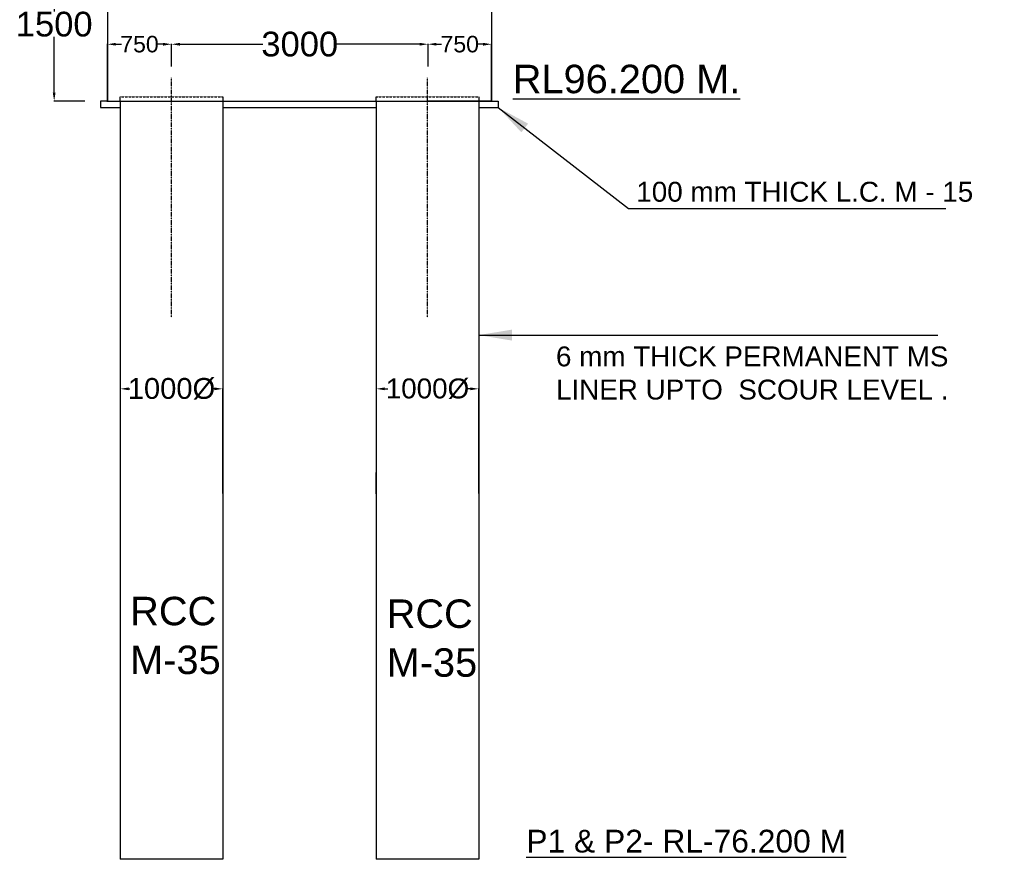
# Model space of a CAD drawing. Extents: x 586212 to 1787843, y 514956 to 1583660.
# Tile 8 of 14: x 798741 to 858453, y 672887 to 723825. Entities that reach past the tile are written whole.
import ezdxf

# ---------------------------------------------------------------- set-up
doc = ezdxf.new("R2010")
doc.units = ezdxf.units.MI
doc.header["$MEASUREMENT"] = 0
doc.linetypes.add('CENTER2', pattern=[1.125, 0.75, -0.125, 0.125, -0.125])
doc.linetypes.add('DASHED', pattern=[0.75, 0.5, -0.25])
doc.layers.add('TEXT', color=3, linetype='Continuous')
doc.styles.add('ARIAL', font='arial.ttf')
doc.styles.get("Standard").update_dxf_attribs({"font": 'arial.ttf', "height": 500})
doc.dimstyles.new('bASANT jAIN  NMM', dxfattribs={"dimscale": 0.507, "dimtxt": 500, "dimasz": 1000, "dimexe": 50, "dimexo": 25, "dimgap": 0.09, "dimtad": 0, "dimtih": 1, "dimtoh": 1, "dimdec": 0, "dimzin": 0, "dimdsep": 46, "dimtxsty": 'Standard', "dimcen": 0.09, "dimclrd": 256, "dimclre": 256, "dimadec": 0, "dimazin": 0, "dimtfac": 1, "dimtdec": 0, "dimtix": 1, "dimtofl": 0, "dimtmove": 0, "dimatfit": 0, "dimfxl": 300, "dimtolj": 1, "dimtzin": 0, "dimlwd": -1, "dimlwe": -1, "dimarcsym": 0})

# ---------------------------------------------------------------- blocks, each defined once
blk = doc.blocks.new('*D108')
at = {"ltscale": 0.5, "transparency": 16777216}
for p, q in [((804841, 701444), (804841, 701457)), ((805348, 701431), (805424, 701431)), ((810544, 701431), (810467, 701431)), ((811051, 695074), (811051, 701457))]:
    blk.add_line(p, q, dxfattribs=at)
for points in [[(805348, 701516), (805348, 701347), (804841, 701431)], [(810544, 701516), (810544, 701347), (811051, 701431)]]:
    blk.add_solid(points, dxfattribs=at)
at = {"layer": 'Defpoints', "color": 0, "ltscale": 0.5, "transparency": 16777216}
for p in [(804841, 701431), (811051, 701431), (811051, 695061)]:
    blk.add_point(p, dxfattribs=at)
at = {"color": 0, "ltscale": 0.5, "transparency": 16777216, "insert": (807946, 701431), "char_height": 500, "attachment_point": 5}
blk.add_mtext('\\A1;{\\H2.53x;1000%%C}', dxfattribs=at)
blk = doc.blocks.new('*D109')
at = {"ltscale": 0.5, "transparency": 16777216}
for p, q in [((820366, 701444), (820366, 701457)), ((820873, 701431), (821064, 701431)), ((826069, 701431), (825878, 701431)), ((826576, 695074), (826576, 701457))]:
    blk.add_line(p, q, dxfattribs=at)
for points in [[(820873, 701516), (820873, 701347), (820366, 701431)], [(826069, 701516), (826069, 701347), (826576, 701431)]]:
    blk.add_solid(points, dxfattribs=at)
at = {"layer": 'Defpoints', "color": 0, "ltscale": 0.5, "transparency": 16777216}
for p in [(820366, 701431), (826576, 701431), (826576, 695061)]:
    blk.add_point(p, dxfattribs=at)
at = {"color": 0, "ltscale": 0.5, "transparency": 16777216, "insert": (823471, 701431), "char_height": 500, "attachment_point": 5}
blk.add_mtext('\\A1;{\\H2.415x;1000%%C}', dxfattribs=at)
blk = doc.blocks.new('*D110')
at = {"ltscale": 0.5, "transparency": 16777216}
for p, q in [((802503, 728204), (800807, 728204)), ((800832, 727697), (800832, 724313)), ((800832, 719396), (800832, 722781)), ((802693, 718889), (800807, 718889))]:
    blk.add_line(p, q, dxfattribs=at)
for points in [[(800748, 727697), (800917, 727697), (800832, 728204)], [(800748, 719396), (800917, 719396), (800832, 718889)]]:
    blk.add_solid(points, dxfattribs=at)
at = {"layer": 'Defpoints', "color": 0, "ltscale": 0.5, "transparency": 16777216}
for p in [(802516, 728204), (800832, 718889), (802706, 718889)]:
    blk.add_point(p, dxfattribs=at)
at = {"color": 0, "ltscale": 0.5, "transparency": 16777216, "insert": (800832, 723547), "char_height": 500, "attachment_point": 5}
blk.add_mtext('\\A1;{\\H3x;1500}', dxfattribs=at)
blk = doc.blocks.new('*D111')
at = {"ltscale": 0.5, "transparency": 16777216}
for p, q in [((807946, 720980), (807946, 722361)), ((808453, 722336), (813488, 722336)), ((822997, 722336), (817961, 722336)), ((823504, 721002), (823504, 722361))]:
    blk.add_line(p, q, dxfattribs=at)
for points in [[(808453, 722421), (808453, 722252), (807946, 722336)], [(822997, 722421), (822997, 722252), (823504, 722336)]]:
    blk.add_solid(points, dxfattribs=at)
at = {"layer": 'Defpoints', "color": 0, "ltscale": 0.5, "transparency": 16777216}
for p in [(823504, 722336), (807946, 720967), (823504, 720989)]:
    blk.add_point(p, dxfattribs=at)
at = {"color": 0, "ltscale": 0.5, "transparency": 16777216, "insert": (815725, 722336), "char_height": 500, "attachment_point": 5}
blk.add_mtext('\\A1;{\\H3x;3000}', dxfattribs=at)
blk = doc.blocks.new('*D121')
at = {"ltscale": 0.5, "transparency": 16777216}
for p, q in [((804064, 718902), (804064, 722361)), ((804571, 722336), (804906, 722336)), ((807439, 722336), (807104, 722336)), ((807946, 720980), (807946, 722361))]:
    blk.add_line(p, q, dxfattribs=at)
for points in [[(804571, 722421), (804571, 722252), (804064, 722336)], [(807439, 722421), (807439, 722252), (807946, 722336)]]:
    blk.add_solid(points, dxfattribs=at)
at = {"layer": 'Defpoints', "color": 0, "ltscale": 0.5, "transparency": 16777216}
for p in [(804064, 722336), (807946, 720967), (804064, 718889)]:
    blk.add_point(p, dxfattribs=at)
at = {"color": 0, "ltscale": 0.5, "transparency": 16777216, "insert": (806005, 722336), "char_height": 500, "attachment_point": 5}
blk.add_mtext('\\A1;{\\H2x;750}', dxfattribs=at)
blk = doc.blocks.new('*D112')
at = {"ltscale": 0.5, "transparency": 16777216}
for p, q in [((823504, 720980), (823504, 722361)), ((824011, 722336), (824329, 722336)), ((826845, 722336), (826527, 722336)), ((827352, 718902), (827352, 722361))]:
    blk.add_line(p, q, dxfattribs=at)
for points in [[(824011, 722421), (824011, 722252), (823504, 722336)], [(826845, 722421), (826845, 722252), (827352, 722336)]]:
    blk.add_solid(points, dxfattribs=at)
at = {"layer": 'Defpoints', "color": 0, "ltscale": 0.5, "transparency": 16777216}
for p in [(823504, 722336), (823504, 720967), (827352, 718889)]:
    blk.add_point(p, dxfattribs=at)
at = {"color": 0, "ltscale": 0.5, "transparency": 16777216, "insert": (825428, 722336), "char_height": 500, "attachment_point": 5}
blk.add_mtext('\\A1;{\\H2x;750}', dxfattribs=at)

msp = doc.modelspace()

# ---------------------------------------------------------------- linework, layer by layer
at = {"color": 0, "ltscale": 0.5}
for p, q in [((804064.4, 728204.5), (804064.4, 718889.5)), ((827351.9, 728204.5), (827351.9, 718889.5)), ((804840.7, 718889.5), (804840.7, 719148.2)), ((811050.7, 719148.2), (811050.7, 718889.5)), ((820365.7, 718889.5), (820365.7, 719148.2)), ((823470.7, 718889.5), (823470.7, 719148.2)), ((826575.7, 719148.2), (826575.7, 718889.5)), ((804064.4, 718889.5), (803650.4, 718889.5)), ((803650.4, 718889.5), (803650.4, 718497.4)), ((803650.4, 718497.4), (804840.7, 718497.4)), ((804031.5, 718889.5), (805325.2, 718889.5)), ((804064.4, 718889.5), (827351.9, 718889.5)), ((804064.4, 718889.5), (807945.7, 718889.5)), ((804840.7, 718889.5), (804840.7, 680650)), ((811050.7, 718889.5), (811050.7, 686298.6)), ((811050.7, 718497.4), (820365.7, 718497.4)), ((820365.7, 718889.5), (820365.7, 680650)), ((827351.9, 718889.5), (823470.7, 718889.5)), ((826575.7, 718889.5), (826575.7, 686136.7)), ((826575.7, 718497.4), (827765.9, 718497.4)), ((827351.9, 718889.5), (827765.9, 718889.5)), ((827765.9, 718889.5), (827765.9, 718497.4)), ((820365.7, 695061.2), (820365.7, 696347.2)), ((804840.7, 691657.2), (804840.7, 680650)), ((811050.7, 691657.2), (811050.7, 686298.6)), ((820365.7, 691657.2), (820365.7, 680650)), ((826575.7, 691657.2), (826575.7, 686136.7)), ((804840.7, 687902.7), (804840.7, 672887.5)), ((811050.7, 687902.7), (811050.7, 672887.5)), ((820365.7, 687902.7), (820365.7, 672887.5)), ((826575.7, 687902.7), (826575.7, 672887.5)), ((811050.7, 672887.5), (804840.7, 672887.5)), ((826575.7, 672887.5), (820365.7, 672887.5))]:
    msp.add_line(p, q, dxfattribs=at)
at = {"color": 0, "linetype": 'CENTER2', "ltscale": 0.5}
for p, q in [((807945.7, 705784.2), (807945.7, 720291.4)), ((823470.7, 705784.2), (823470.7, 720291.4))]:
    msp.add_line(p, q, dxfattribs=at)
at = {"color": 0, "linetype": 'DASHED', "ltscale": 0.5}
for p, q in [((804840.7, 719148.2), (811050.7, 719148.2)), ((820365.7, 719148.2), (826575.7, 719148.2))]:
    msp.add_line(p, q, dxfattribs=at)

# ---------------------------------------------------------------- texts
at = {"layer": 'TEXT', "color": 0, "ltscale": 0.5, "style": 'ARIAL'}
for s, p in [('RCC', (805440.5, 687088.8)), ('RCC', (820995.4, 686926.9)), ('M-35', (805440.5, 684125.9)), ('M-35', (820995.4, 683964))]:
    msp.add_text(s, height=1725, dxfattribs=at).set_placement(p)
at = {"layer": 'TEXT', "color": 0, "ltscale": 0.5, "attachment_point": 1}
for s, insert, char_height, width in [('{\\LRL96.200 M. }', (828644.4, 721091.4), 1725, 14945.678), ('100 mm THICK L.C. M - 15', (836135.9, 713990.4), 1207.5, 22417.607), ('6 mm THICK PERMANENT MS LINER UPTO  SCOUR LEVEL .', (831263.4, 704001.8), 1207.5, 28455.561), ('{\\H0.8x;\\LP1 & P2- RL-76.200 M}', (829464.8, 674680), 1725, 38729.611)]:
    msp.add_mtext(s, dxfattribs=dict(at, insert=insert, char_height=char_height, width=width))

# ---------------------------------------------------------------- dimensions: what is measured, and where the dimension line sits
at = {"color": 0, "ltscale": 0.5}
dim = msp.add_linear_dim(base=(800832.1, 718889.5), p1=(802516.2, 728204.5), p2=(802705.9, 718889.5), angle=90, text='{\\H3x;1500}', dimstyle='bASANT jAIN  NMM', dxfattribs=at)
dim.commit()
dim.dimension.update_dxf_attribs({"geometry": '*D110', "text_midpoint": (800832.1, 723547)})
for base, p1, p2, text, override, picture, middle in [((804064.4, 722336.1), (807945.7, 720967.4), (804064.4, 718889.5), '{\\H2x;750}', {"dimfxl": 0.18}, '*D121', (806005.1, 722336.1)), ((823503.7, 722336.1), (807945.7, 720967.4), (823503.7, 720989.2), '{\\H3x;3000}', {"dimfxl": 0.18}, '*D111', (815724.7, 722336.1)), ((823503.7, 722336.1), (827351.9, 718889.5), (823503.7, 720967.4), '{\\H2x;750}', {"dimfxl": 0.18}, '*D112', (825427.8, 722336.1)), ((811050.7, 701431.4), (804840.7, 701431.4), (811050.7, 695061.2), '{\\H2.53x;1000%%C}', {"dimtxt": 1000}, '*D108', (807945.7, 701431.4))]:
    dim = msp.add_linear_dim(base=base, p1=p1, p2=p2, text=text, dimstyle='bASANT jAIN  NMM', override=override, dxfattribs=at)
    dim.commit()
    dim.dimension.update_dxf_attribs({"geometry": picture, "text_midpoint": middle})
dim = msp.add_linear_dim(base=(826575.7, 701431.4), p1=(820365.7, 701431.4), p2=(826575.7, 695061.2), text='{\\H2.415x;1000%%C}', dimstyle='bASANT jAIN  NMM', dxfattribs=at)
dim.commit()
dim.dimension.update_dxf_attribs({"geometry": '*D109', "text_midpoint": (823470.7, 701431.4)})

# ---------------------------------------------------------------- leaders
for points, override in [([(827765.9, 718497.4), (835670.5, 712361.6), (854911.4, 712361.6)], {"dimasz": 4000, "dimgap": 0.09, "dimtad": 0, "dimfxl": 0.18}), ([(826575.7, 704690.3), (854418.8, 704690.3)], {"dimasz": 4000, "dimfxl": 0.18})]:
    msp.add_leader(points, dimstyle='bASANT jAIN  NMM', override=override, dxfattribs=at)

doc.saveas('drawing.dxf')
